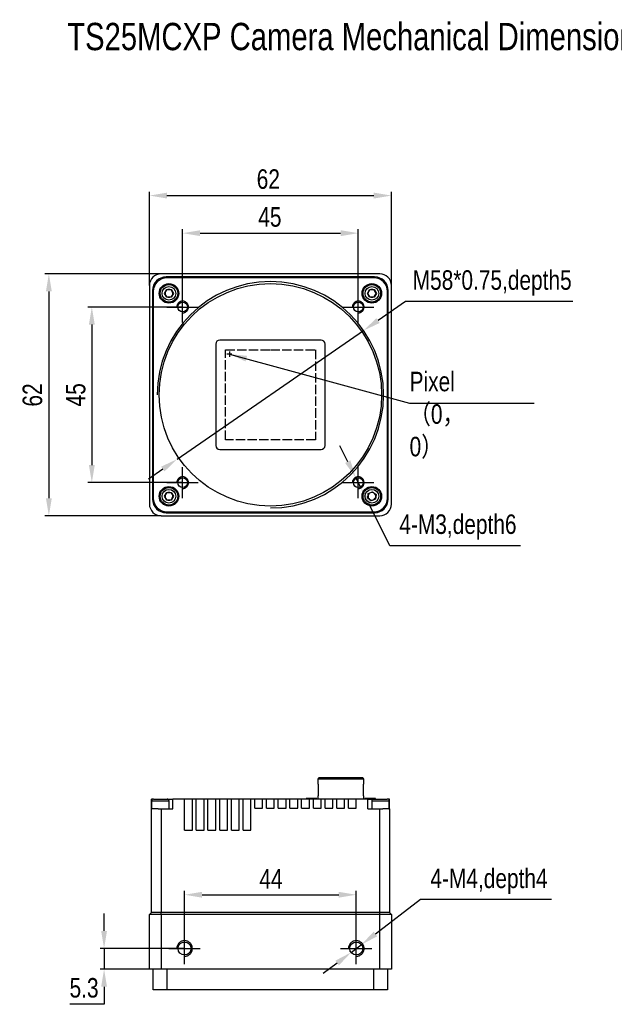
# Model space of a CAD drawing. Header units: millimetres. Extents: x 0 to 15012, y -67 to 210.
# Tile 1 of 4: x 14643 to 14796, y -42 to 210. Entities that reach past the tile are written whole.
import ezdxf

# ---------------------------------------------------------------- set-up
doc = ezdxf.new("R2010")
doc.units = ezdxf.units.MM
for name, pattern in [('ACAD_ISO02W100', [15, 12, -3]), ('CENTER', [50.8, 31.75, -6.35, 6.35, -6.35]), ('CENTER2', [28.575, 19.05, -3.175, 3.175, -3.175])]:
    doc.linetypes.add(name, pattern=pattern)
doc.layers.get('0').update_dxf_attribs({"lineweight": 15})
for name, color, linetype, lineweight in [('粗实线', 7, 'Continuous', 50), ('细实线', 3, 'Continuous', 25), ('细点画线', 1, 'CENTER2', 25), ('细虚线', 2, 'ACAD_ISO02W100', 25)]:
    doc.layers.add(name, color=color, linetype=linetype, lineweight=lineweight)
doc.styles.add('iTek', font='txt', dxfattribs={"width": 0.8, "height": 5})
doc.dimstyles.new('iTek', dxfattribs={"dimscale": 0, "dimtxt": 5, "dimasz": 4.5, "dimexe": 1, "dimexo": 0, "dimgap": 1.5, "dimtad": 1, "dimtoh": 1, "dimdsep": 46, "dimtxsty": 'iTek', "dimcen": 4, "dimclrd": 256, "dimclre": 256, "dimclrt": 256, "dimazin": 2, "dimtfac": 1, "dimtmove": 0, "dimatfit": 3, "dimfxl": 1, "dimlwd": -1, "dimlwe": -1, "dimarcsym": 0})

# ---------------------------------------------------------------- blocks, each defined once
blk = doc.blocks.new('*D135')
at = {"layer": 'Defpoints', "color": 0}
for p in [(14738.53, 164.87), (14676.53, 141.82), (14738.53, 141.82)]:
    blk.add_point(p, dxfattribs=at)
at = {"layer": '细实线'}
for p, q in [((14676.53, 141.82), (14676.53, 165.87)), ((14681.03, 164.87), (14734.03, 164.87)), ((14738.53, 141.82), (14738.53, 165.87))]:
    blk.add_line(p, q, dxfattribs=at)
for points in [[(14681.03, 165.62), (14681.03, 164.12), (14676.53, 164.87)], [(14734.03, 165.62), (14734.03, 164.12), (14738.53, 164.87)]]:
    blk.add_solid(points, dxfattribs=at)
at = {"layer": '细实线', "insert": (14706.99, 169.07), "char_height": 5, "attachment_point": 5, "style": 'iTek'}
blk.add_mtext('62', dxfattribs=at)
blk = doc.blocks.new('*D136')
at = {"layer": 'Defpoints', "color": 0}
for p in [(14679.53, 144.82), (14650.76, 82.82), (14679.53, 82.82)]:
    blk.add_point(p, dxfattribs=at)
at = {"layer": '细实线'}
for p, q in [((14679.53, 144.82), (14649.76, 144.82)), ((14650.76, 140.32), (14650.76, 87.32)), ((14679.53, 82.82), (14649.76, 82.82))]:
    blk.add_line(p, q, dxfattribs=at)
for points in [[(14650.01, 140.32), (14651.51, 140.32), (14650.76, 144.82)], [(14650.01, 87.32), (14651.51, 87.32), (14650.76, 82.82)]]:
    blk.add_solid(points, dxfattribs=at)
at = {"layer": '细实线', "insert": (14646.57, 113.78), "char_height": 5, "attachment_point": 5, "rotation": 90, "style": 'iTek'}
blk.add_mtext('62', dxfattribs=at)
blk = doc.blocks.new('*D137')
at = {"layer": 'Defpoints', "color": 0}
for p in [(14730.03, 155.24), (14685.03, 136.32), (14730.03, 136.32)]:
    blk.add_point(p, dxfattribs=at)
at = {"layer": '细实线'}
for p, q in [((14685.03, 136.32), (14685.03, 156.24)), ((14689.53, 155.24), (14725.53, 155.24)), ((14730.03, 136.32), (14730.03, 156.24))]:
    blk.add_line(p, q, dxfattribs=at)
for points in [[(14689.53, 155.99), (14689.53, 154.49), (14685.03, 155.24)], [(14725.53, 155.99), (14725.53, 154.49), (14730.03, 155.24)]]:
    blk.add_solid(points, dxfattribs=at)
at = {"layer": '细实线', "insert": (14707.39, 159.37), "char_height": 5, "attachment_point": 5, "style": 'iTek'}
blk.add_mtext('45', dxfattribs=at)
blk = doc.blocks.new('*D138')
at = {"layer": 'Defpoints', "color": 0}
for p in [(14685.03, 136.32), (14661.77, 91.32), (14685.03, 91.32)]:
    blk.add_point(p, dxfattribs=at)
at = {"layer": '细实线'}
for p, q in [((14685.03, 136.32), (14660.77, 136.32)), ((14661.77, 131.82), (14661.77, 95.82)), ((14685.03, 91.32), (14660.77, 91.32))]:
    blk.add_line(p, q, dxfattribs=at)
for points in [[(14661.02, 131.82), (14662.52, 131.82), (14661.77, 136.32)], [(14661.02, 95.82), (14662.52, 95.82), (14661.77, 91.32)]]:
    blk.add_solid(points, dxfattribs=at)
at = {"layer": '细实线', "insert": (14657.65, 113.82), "char_height": 5, "attachment_point": 5, "rotation": 90, "style": 'iTek'}
blk.add_mtext('45', dxfattribs=at)
blk = doc.blocks.new('*D139')
at = {"layer": 'Defpoints', "color": 0}
for p in [(14729.36, 92.66), (14730.7, 89.98)]:
    blk.add_point(p, dxfattribs=at)
at = {"layer": '细实线'}
for p, q in [((14727.35, 96.69), (14725.34, 100.72)), ((14729.36, 92.66), (14730.7, 89.98)), ((14738.1, 75.14), (14732.71, 85.95)), ((14771.57, 75.14), (14738.1, 75.14))]:
    blk.add_line(p, q, dxfattribs=at)
for points in [[(14728.02, 97.02), (14726.68, 96.35), (14729.36, 92.66)], [(14733.38, 86.28), (14732.03, 85.62), (14730.7, 89.98)]]:
    blk.add_solid(points, dxfattribs=at)
at = {"layer": '细实线', "insert": (14755.58, 79.92), "char_height": 5, "attachment_point": 5, "style": 'iTek'}
blk.add_mtext('4-M3,depth6', dxfattribs=at)
blk = doc.blocks.new('*D142')
at = {"layer": 'Defpoints', "color": 0}
for p in [(14731.4, 130.29), (14683.66, 97.35)]:
    blk.add_point(p, dxfattribs=at)
at = {"layer": '细实线'}
for p, q in [((14742.16, 137.71), (14735.1, 132.84)), ((14785.06, 137.71), (14742.16, 137.71)), ((14683.66, 97.35), (14731.4, 130.29)), ((14679.95, 94.8), (14676.25, 92.24))]:
    blk.add_line(p, q, dxfattribs=at)
for points in [[(14734.68, 133.46), (14735.53, 132.23), (14731.4, 130.29)], [(14679.53, 95.41), (14680.38, 94.18), (14683.66, 97.35)]]:
    blk.add_solid(points, dxfattribs=at)
at = {"layer": '细实线', "insert": (14764.36, 142.48), "char_height": 5, "attachment_point": 5, "style": 'iTek'}
blk.add_mtext('M58*0.75,depth5', dxfattribs=at)
blk = doc.blocks.new('*D159')
at = {"layer": 'Defpoints', "color": 0}
for p in [(14685.53, -28.05), (14664.91, -33.35), (14679.53, -33.35)]:
    blk.add_point(p, dxfattribs=at)
at = {"layer": '细实线'}
for p, q in [((14664.91, -23.55), (14664.91, -19.05)), ((14685.53, -28.05), (14663.91, -28.05)), ((14664.91, -28.05), (14664.91, -33.35)), ((14679.53, -33.35), (14663.91, -33.35)), ((14664.91, -37.85), (14664.91, -42.35)), ((14664.91, -42.35), (14656.14, -42.35))]:
    blk.add_line(p, q, dxfattribs=at)
for points in [[(14664.16, -23.55), (14665.66, -23.55), (14664.91, -28.05)], [(14664.16, -37.85), (14665.66, -37.85), (14664.91, -33.35)]]:
    blk.add_solid(points, dxfattribs=at)
at = {"layer": '细实线', "insert": (14659.78, -38.16), "char_height": 5, "attachment_point": 5, "style": 'iTek'}
blk.add_mtext('5.3', dxfattribs=at)
blk = doc.blocks.new('*D160')
at = {"layer": 'Defpoints', "color": 0}
for p in [(14729.53, -14.28), (14685.53, -28.05), (14729.53, -28.05)]:
    blk.add_point(p, dxfattribs=at)
at = {"layer": '细实线'}
for p, q in [((14685.53, -28.05), (14685.53, -13.28)), ((14690.03, -14.28), (14725.03, -14.28)), ((14729.53, -28.05), (14729.53, -13.28))]:
    blk.add_line(p, q, dxfattribs=at)
for points in [[(14690.03, -13.53), (14690.03, -15.03), (14685.53, -14.28)], [(14725.03, -13.53), (14725.03, -15.03), (14729.53, -14.28)]]:
    blk.add_solid(points, dxfattribs=at)
at = {"layer": '细实线', "insert": (14707.67, -10.2), "char_height": 5, "attachment_point": 5, "style": 'iTek'}
blk.add_mtext('44', dxfattribs=at)
blk = doc.blocks.new('*D161')
at = {"layer": 'Defpoints', "color": 0, "linetype": 'CENTER'}
for p in [(14730.84, -27.06), (14728.21, -29.05)]:
    blk.add_point(p, dxfattribs=at)
at = {"layer": '细实线'}
for p, q in [((14746.03, -15.54), (14734.43, -24.34)), ((14779.55, -15.54), (14746.03, -15.54)), ((14728.21, -29.05), (14730.84, -27.06)), ((14724.63, -31.77), (14721.04, -34.49))]:
    blk.add_line(p, q, dxfattribs=at)
at = {"layer": '细实线', "linetype": 'CENTER'}
for points in [[(14733.98, -23.74), (14734.88, -24.94), (14730.84, -27.06)], [(14724.18, -31.17), (14725.08, -32.37), (14728.21, -29.05)]]:
    blk.add_solid(points, dxfattribs=at)
at = {"layer": '细实线', "linetype": 'CENTER', "insert": (14763.54, -10.83), "char_height": 5, "attachment_point": 5, "style": 'iTek'}
blk.add_mtext('4-M4,depth4', dxfattribs=at)

msp = doc.modelspace()

# ---------------------------------------------------------------- linework, layer by layer
at = {"linetype": 'Continuous', "lineweight": 30}
for centre in [(14685.529, -28.054), (14729.529, -28.054)]:
    msp.add_circle(centre, 1.65, dxfattribs=at)
at = {"color": 7, "linetype": 'Continuous', "lineweight": 30}
for centre in [(14685.529, -28.054), (14685.529, -28.054), (14685.529, -28.054), (14685.529, -28.054), (14729.529, -28.054), (14729.529, -28.054), (14729.529, -28.054), (14729.529, -28.054)]:
    msp.add_circle(centre, 1.65, dxfattribs=at)
at = {"layer": '粗实线', "lineweight": 30}
for p, q in [((14735.529, 144.82), (14679.529, 144.82)), ((14734.229, 144.02), (14680.829, 144.02)), ((14734.029, 143.82), (14681.029, 143.82)), ((14676.529, 141.82), (14676.529, 85.82)), ((14738.529, 85.82), (14738.529, 141.82)), ((14677.329, 140.52), (14677.329, 87.12)), ((14677.529, 140.32), (14677.529, 87.32)), ((14680.374, 139.82), (14680.952, 140.82)), ((14680.952, 138.82), (14680.374, 139.82)), ((14680.952, 140.82), (14682.106, 140.82)), ((14682.106, 138.82), (14680.952, 138.82)), ((14682.106, 140.82), (14682.684, 139.82)), ((14682.684, 139.82), (14682.106, 138.82)), ((14732.374, 139.82), (14732.952, 140.82)), ((14732.952, 138.82), (14732.374, 139.82)), ((14732.952, 140.82), (14734.106, 140.82)), ((14734.106, 138.82), (14732.952, 138.82)), ((14734.106, 140.82), (14734.684, 139.82)), ((14734.684, 139.82), (14734.106, 138.82)), ((14737.529, 87.32), (14737.529, 140.32)), ((14737.729, 87.12), (14737.729, 140.52)), ((14693.529, 126.82), (14693.529, 100.82)), ((14720.529, 127.82), (14694.529, 127.82)), ((14721.529, 100.82), (14721.529, 126.82)), ((14694.529, 99.82), (14720.529, 99.82)), ((14680.374, 87.82), (14680.952, 88.82)), ((14680.952, 88.82), (14682.106, 88.82)), ((14682.106, 88.82), (14682.684, 87.82)), ((14732.462, 87.377), (14732.613, 88.522)), ((14732.613, 88.522), (14733.679, 88.965)), ((14733.679, 88.965), (14734.596, 88.262)), ((14680.952, 86.82), (14680.374, 87.82)), ((14682.106, 86.82), (14680.952, 86.82)), ((14682.684, 87.82), (14682.106, 86.82)), ((14733.379, 86.675), (14732.462, 87.377)), ((14734.445, 87.117), (14733.379, 86.675)), ((14734.596, 88.262), (14734.445, 87.117)), ((14680.829, 83.62), (14734.229, 83.62)), ((14681.029, 83.82), (14734.029, 83.82)), ((14679.529, 82.82), (14735.529, 82.82)), ((14719.669, 15.336), (14719.669, 14.036)), ((14731.469, 15.336), (14719.669, 15.336)), ((14731.469, 14.036), (14731.469, 15.336)), ((14719.669, 14.036), (14719.754, 14.036)), ((14719.754, 14.036), (14719.754, 11.036)), ((14731.384, 11.036), (14731.384, 14.036)), ((14731.384, 14.036), (14731.469, 14.036)), ((14677.029, 7.736), (14677.029, 10.236)), ((14677.579, 10.236), (14677.029, 10.236)), ((14677.579, 10.236), (14681.079, 10.236)), ((14681.079, 10.236), (14682.529, 10.236)), ((14682.529, 7.736), (14682.529, 10.236)), ((14685.529, 10.236), (14682.529, 10.236)), ((14685.529, 2.236), (14685.529, 10.236)), ((14687.529, 10.236), (14685.529, 10.236)), ((14687.529, 2.236), (14687.529, 10.236)), ((14688.529, 10.236), (14687.529, 10.236)), ((14688.529, 2.236), (14688.529, 10.236)), ((14690.529, 10.236), (14688.529, 10.236)), ((14690.529, 2.236), (14690.529, 10.236)), ((14691.529, 10.236), (14690.529, 10.236)), ((14691.529, 2.236), (14691.529, 10.236)), ((14693.529, 10.236), (14691.529, 10.236)), ((14693.529, 2.236), (14693.529, 10.236)), ((14694.529, 10.236), (14693.529, 10.236)), ((14694.529, 2.236), (14694.529, 10.236)), ((14696.529, 10.236), (14694.529, 10.236)), ((14696.529, 2.236), (14696.529, 10.236)), ((14697.529, 10.236), (14696.529, 10.236)), ((14697.529, 2.236), (14697.529, 10.236)), ((14699.529, 10.236), (14697.529, 10.236)), ((14699.529, 2.236), (14699.529, 10.236)), ((14700.529, 10.236), (14699.529, 10.236)), ((14700.529, 2.236), (14700.529, 10.236)), ((14702.529, 10.236), (14700.529, 10.236)), ((14702.529, 2.236), (14702.529, 10.236)), ((14703.529, 10.236), (14702.529, 10.236)), ((14703.529, 7.936), (14703.529, 10.236)), ((14705.529, 10.236), (14703.529, 10.236)), ((14705.529, 7.936), (14705.529, 10.236)), ((14706.529, 10.236), (14705.529, 10.236)), ((14706.529, 7.936), (14706.529, 10.236)), ((14708.529, 10.236), (14706.529, 10.236)), ((14708.529, 7.936), (14708.529, 10.236)), ((14709.529, 10.236), (14708.529, 10.236)), ((14709.529, 7.936), (14709.529, 10.236)), ((14711.529, 10.236), (14709.529, 10.236)), ((14711.529, 7.936), (14711.529, 10.236)), ((14712.529, 10.236), (14711.529, 10.236)), ((14712.529, 7.936), (14712.529, 10.236)), ((14714.529, 10.236), (14712.529, 10.236)), ((14714.529, 7.936), (14714.529, 10.236)), ((14715.529, 10.236), (14714.529, 10.236)), ((14715.529, 7.936), (14715.529, 10.236)), ((14717.529, 10.236), (14715.529, 10.236)), ((14716.719, 10.386), (14716.719, 10.236)), ((14719.419, 10.386), (14716.719, 10.386)), ((14717.529, 7.936), (14717.529, 10.236)), ((14718.529, 10.236), (14717.529, 10.236)), ((14718.529, 7.936), (14718.529, 10.236)), ((14720.529, 10.236), (14718.529, 10.236)), ((14719.419, 10.236), (14719.419, 10.386)), ((14719.669, 11.036), (14719.669, 10.236)), ((14719.754, 11.036), (14719.669, 11.036)), ((14720.529, 7.936), (14720.529, 10.236)), ((14721.529, 10.236), (14720.529, 10.236)), ((14721.529, 7.936), (14721.529, 10.236)), ((14723.529, 10.236), (14721.529, 10.236)), ((14723.529, 7.936), (14723.529, 10.236)), ((14724.529, 10.236), (14723.529, 10.236)), ((14724.529, 7.936), (14724.529, 10.236)), ((14726.529, 10.236), (14724.529, 10.236)), ((14726.529, 7.936), (14726.529, 10.236)), ((14727.529, 10.236), (14726.529, 10.236)), ((14727.529, 7.936), (14727.529, 10.236)), ((14729.529, 10.236), (14727.529, 10.236)), ((14729.529, 7.936), (14729.529, 10.236)), ((14732.529, 10.236), (14729.529, 10.236)), ((14731.469, 11.036), (14731.384, 11.036)), ((14731.469, 10.236), (14731.469, 11.036)), ((14731.719, 10.386), (14731.719, 10.236)), ((14734.419, 10.386), (14731.719, 10.386)), ((14732.529, 7.736), (14732.529, 10.236)), ((14732.529, 10.236), (14733.979, 10.236)), ((14733.979, 10.236), (14737.479, 10.236)), ((14734.419, 10.236), (14734.419, 10.386)), ((14738.029, 10.236), (14737.479, 10.236)), ((14738.029, 7.736), (14738.029, 10.236)), ((14677.029, -18.854), (14677.029, 7.736)), ((14677.029, 7.736), (14677.161, 7.736)), ((14677.079, 9.736), (14677.079, 7.736)), ((14681.579, 9.736), (14677.079, 9.736)), ((14678.729, 7.736), (14677.161, 7.736)), ((14678.729, 7.736), (14679.529, 7.736)), ((14679.529, 7.736), (14679.529, -18.854)), ((14679.529, 7.736), (14682.529, 7.736)), ((14681.579, 7.736), (14681.579, 9.736)), ((14703.529, 7.936), (14705.529, 7.936)), ((14706.529, 7.936), (14708.529, 7.936)), ((14709.529, 7.936), (14711.529, 7.936)), ((14712.529, 7.936), (14714.529, 7.936)), ((14715.529, 7.936), (14717.529, 7.936)), ((14718.529, 7.936), (14720.529, 7.936)), ((14721.529, 7.936), (14723.529, 7.936)), ((14724.529, 7.936), (14726.529, 7.936)), ((14727.529, 7.936), (14729.529, 7.936)), ((14732.529, 7.736), (14735.529, 7.736)), ((14733.479, 9.736), (14733.479, 7.736)), ((14737.979, 9.736), (14733.479, 9.736)), ((14735.529, -18.854), (14735.529, 7.736)), ((14735.529, 7.736), (14736.329, 7.736)), ((14737.897, 7.736), (14736.329, 7.736)), ((14737.897, 7.736), (14738.029, 7.736)), ((14737.979, 7.736), (14737.979, 9.736)), ((14738.029, 7.736), (14738.029, -18.854)), ((14685.529, 2.236), (14687.529, 2.236)), ((14688.529, 2.236), (14690.529, 2.236)), ((14691.529, 2.236), (14693.529, 2.236)), ((14694.529, 2.236), (14696.529, 2.236)), ((14697.529, 2.236), (14699.529, 2.236)), ((14700.529, 2.236), (14702.529, 2.236)), ((14677.029, -18.854), (14676.529, -19.354)), ((14679.529, -19.354), (14676.529, -19.354)), ((14676.529, -33.354), (14676.529, -19.354)), ((14679.529, -18.854), (14677.029, -18.854)), ((14735.529, -18.854), (14679.529, -18.854)), ((14679.529, -19.354), (14679.529, -18.854)), ((14735.529, -19.354), (14679.529, -19.354)), ((14679.529, -19.354), (14679.529, -33.354)), ((14738.029, -18.854), (14735.529, -18.854)), ((14735.529, -19.354), (14735.529, -18.854)), ((14735.529, -33.354), (14735.529, -19.354)), ((14738.529, -19.354), (14735.529, -19.354)), ((14738.529, -19.354), (14738.029, -18.854)), ((14738.529, -19.354), (14738.529, -33.354)), ((14679.529, -33.354), (14676.529, -33.354)), ((14677.529, -38.624), (14677.529, -33.354)), ((14735.529, -33.354), (14679.529, -33.354)), ((14681.029, -33.354), (14681.029, -38.624)), ((14734.029, -38.624), (14734.029, -33.354)), ((14738.529, -33.354), (14735.529, -33.354)), ((14737.529, -33.354), (14737.529, -38.624)), ((14681.029, -38.624), (14677.529, -38.624)), ((14734.029, -38.624), (14681.029, -38.624)), ((14737.529, -38.624), (14734.029, -38.624))]:
    msp.add_line(p, q, dxfattribs=at)
for centre, radius in [((14707.529, 113.82), 28.5), ((14681.529, 139.82), 2.5), ((14681.529, 139.82), 2.25), ((14681.529, 139.82), 1.75), ((14733.529, 139.82), 2.5), ((14733.529, 139.82), 2.25), ((14733.529, 139.82), 1.75), ((14685.029, 136.32), 1.25), ((14685.029, 136.32), 1.25), ((14730.029, 136.32), 1.25), ((14730.029, 136.32), 1.25), ((14730.029, 136.32), 1.25), ((14685.029, 91.32), 1.25), ((14685.029, 91.32), 1.25), ((14685.029, 91.32), 1.25), ((14730.029, 91.32), 1.25), ((14730.029, 91.32), 1.25), ((14730.029, 91.32), 1.25), ((14681.529, 87.82), 2.5), ((14681.529, 87.82), 2.25), ((14681.529, 87.82), 1.75), ((14733.529, 87.82), 2.5), ((14733.529, 87.82), 2.25), ((14733.529, 87.82), 1.75), ((14685.529, -28.054), 1.65), ((14685.529, -28.054), 1.65), ((14729.529, -28.054), 1.65), ((14729.529, -28.054), 1.65), ((14729.529, -28.054), 1.65)]:
    msp.add_circle(centre, radius, dxfattribs=at)
for centre, radius, start, end in [((14679.529, 141.82), 3, 90, 180), ((14680.829, 140.52), 3.5, 90, 180), ((14681.029, 140.32), 3.5, 90, 180), ((14734.029, 140.32), 3.5, 0, 90), ((14734.229, 140.52), 3.5, 0, 90), ((14735.529, 141.82), 3, 0, 90), ((14681.529, 139.82), 1, 150, 210), ((14681.529, 139.82), 1, 90, 150), ((14681.529, 139.82), 1, 210, 270), ((14681.529, 139.82), 1, 30, 90), ((14681.529, 139.82), 1, 270, 330), ((14681.529, 139.82), 1, 330, 30), ((14733.529, 139.82), 1, 150, 210), ((14733.529, 139.82), 1, 90, 150), ((14733.529, 139.82), 1, 210, 270), ((14733.529, 139.82), 1, 30, 90), ((14733.529, 139.82), 1, 270, 330), ((14733.529, 139.82), 1, 330, 30), ((14694.529, 126.82), 1, 90, 180), ((14720.529, 126.82), 1, 0, 90), ((14694.529, 100.82), 1, 180, 270), ((14720.529, 100.82), 1, 270, 0), ((14681.529, 87.82), 1, 150, 210), ((14681.529, 87.82), 1, 90, 150), ((14681.529, 87.82), 1, 30, 90), ((14681.529, 87.82), 1, 330, 30), ((14733.529, 87.82), 1, 112.52267, 172.52267), ((14733.529, 87.82), 1, 52.52267, 112.52267), ((14733.529, 87.82), 1, 352.52267, 52.52267), ((14679.529, 85.82), 3, 180, 270), ((14680.829, 87.12), 3.5, 180, 270), ((14681.029, 87.32), 3.5, 180, 270), ((14681.529, 87.82), 1, 210, 270), ((14681.529, 87.82), 1, 270, 330), ((14733.529, 87.82), 1, 172.52267, 232.52267), ((14733.529, 87.82), 1, 232.52267, 292.52267), ((14733.529, 87.82), 1, 292.52267, 352.52267), ((14734.029, 87.32), 3.5, 270, 0), ((14734.229, 87.12), 3.5, 270, 0), ((14735.529, 85.82), 3, 270, 0), ((14719.969, 15.336), 0.3, 90, 180), ((14731.169, 15.336), 0.3, 0, 90), ((14677.579, 9.736), 0.5, 90, 180), ((14681.079, 9.736), 0.5, 0, 90), ((14733.979, 9.736), 0.5, 90, 180), ((14737.479, 9.736), 0.5, 0, 90)]:
    msp.add_arc(centre, radius, start, end, dxfattribs=at)
msp.add_open_spline([(14731.169, 15.636), (14731.151, 15.636), (14731.113, 15.636), (14730.802, 15.636), (14730.285, 15.636), (14729.557, 15.636), (14728.808, 15.636), (14728.149, 15.636), (14727.476, 15.636), (14726.614, 15.636), (14725.569, 15.636), (14724.524, 15.636), (14723.48, 15.636), (14722.477, 15.636), (14721.581, 15.636), (14720.973, 15.636), (14720.588, 15.636), (14720.283, 15.636), (14720.024, 15.636), (14719.987, 15.636), (14719.969, 15.636)], degree=3, knots=[0, 0, 0, 0, 0.0582484, 0.1199859, 0.18429, 0.2499587, 0.3156274, 0.3478058, 0.3800141, 0.4417516, 0.5, 0.5582483, 0.6199858, 0.68429, 0.7499587, 0.8156274, 0.8478058, 0.8800141, 0.9417516, 1, 1, 1, 1], dxfattribs=at)
at = {"layer": '细实线', "color": 1, "linetype": 'CENTER'}
for p, q in [((14696.362, 124.31), (14697.674, 124.31)), ((14697.018, 124.944), (14697.018, 123.589))]:
    msp.add_line(p, q, dxfattribs=at)
at = {"layer": '细实线'}
msp.add_arc((14707.529, 113.82), 29, 270, 180, dxfattribs=at)
at = {"layer": '细实线', "linetype": 'CENTER'}
for centre, radius in [((14685.029, 136.32), 1.5), ((14730.029, 136.32), 1.5), ((14685.029, 91.32), 1.5), ((14730.029, 91.32), 1.5), ((14685.529, -28.054), 2), ((14729.529, -28.054), 2)]:
    msp.add_arc(centre, radius, 270, 180, dxfattribs=at)
at = {"layer": '细点画线', "linetype": 'CENTER', "ltscale": 0.1}
for p, q in [((14685.029, 132.32), (14685.029, 140.32)), ((14730.029, 132.32), (14730.029, 140.32)), ((14685.029, 87.32), (14685.029, 95.32)), ((14730.029, 87.32), (14730.029, 95.32))]:
    msp.add_line(p, q, dxfattribs=at)
at = {"layer": '细点画线'}
for p, q in [((14685.029, 132.32), (14685.029, 140.32)), ((14730.029, 132.32), (14730.029, 140.32)), ((14681.029, 136.32), (14689.029, 136.32)), ((14726.029, 136.32), (14734.029, 136.32)), ((14685.029, 87.32), (14685.029, 95.32)), ((14730.029, 87.32), (14730.029, 95.32)), ((14681.029, 91.32), (14689.029, 91.32)), ((14726.029, 91.32), (14734.029, 91.32)), ((14685.529, -32.054), (14685.529, -24.054)), ((14729.529, -32.054), (14729.529, -24.054)), ((14681.529, -28.054), (14689.529, -28.054)), ((14725.529, -28.054), (14733.529, -28.054))]:
    msp.add_line(p, q, dxfattribs=at)
at = {"layer": '细虚线', "ltscale": 0.2}
for p, q in [((14695.991, 102.282), (14695.991, 125.358)), ((14695.991, 125.358), (14707.529, 125.358)), ((14707.529, 125.358), (14719.067, 125.358)), ((14719.067, 125.358), (14719.067, 102.282)), ((14719.067, 102.282), (14695.991, 102.282))]:
    msp.add_line(p, q, dxfattribs=at)

# ---------------------------------------------------------------- texts
at = {"layer": '细实线', "color": 1, "linetype": 'CENTER', "insert": (14655.472, 209.13), "char_height": 7, "width": 245.97301, "attachment_point": 1, "style": 'iTek'}
msp.add_mtext('{\\C0;TS25MCXP Camera Mechanical Dimensions(in mm)}', dxfattribs=at)
at = {"layer": '细实线', "color": 1, "linetype": 'CENTER', "lineweight": 30, "insert": (14743.194, 119.726), "char_height": 5, "width": 15.87985, "attachment_point": 1, "style": 'iTek'}
msp.add_mtext('Pixel{\\fSimSun|b0|i0|c134|p2;（}0{\\fSimSun|b0|i0|c134|p2;，}0{\\fSimSun|b0|i0|c134|p2;）}', dxfattribs=at)

# ---------------------------------------------------------------- dimensions: what is measured, and where the dimension line sits
at = {"layer": '细实线'}
for base, p1, p2, picture, middle in [((14738.529, 164.871), (14676.529, 141.82), (14738.529, 141.82), '*D135', (14706.994, 164.871)), ((14730.029, 155.242), (14685.029, 136.32), (14730.029, 136.32), '*D137', (14707.387, 155.242)), ((14729.529, -14.282), (14685.529, -28.054), (14729.529, -28.054), '*D160', (14707.672, -14.282))]:
    dim = msp.add_linear_dim(base=base, p1=p1, p2=p2, dimstyle='iTek', override={"dimscale": 1}, dxfattribs=at)
    dim.commit()
    dim.dimension.update_dxf_attribs({"geometry": picture, "text_midpoint": middle, "dimtype": 160})
for base, p1, p2, picture, middle in [((14650.764, 82.82), (14679.529, 144.82), (14679.529, 82.82), '*D136', (14650.764, 113.78)), ((14661.775, 91.32), (14685.029, 136.32), (14685.029, 91.32), '*D138', (14661.775, 113.82))]:
    dim = msp.add_linear_dim(base=base, p1=p1, p2=p2, angle=90, dimstyle='iTek', override={"dimscale": 1}, dxfattribs=at)
    dim.commit()
    dim.dimension.update_dxf_attribs({"geometry": picture, "text_midpoint": middle, "dimtype": 160})
for p1, p2, text, picture, middle in [((14683.659, 97.351), (14731.399, 130.288), 'M58*0.75,depth5', '*D142', (14764.357, 137.709)), ((14729.36, 92.662), (14730.698, 89.977), '4-M3,depth6', '*D139', (14755.584, 75.138))]:
    dim = msp.add_diameter_dim_2p(p1=p1, p2=p2, text=text, dimstyle='iTek', override={"dimscale": 1}, dxfattribs=at)
    dim.commit()
    dim.dimension.update_dxf_attribs({"geometry": picture, "text_midpoint": middle, "dimtype": 163})
at = {"layer": '细实线', "color": 1, "linetype": 'CENTER'}
dim = msp.add_diameter_dim_2p(p1=(14728.214, -29.051), p2=(14730.844, -27.057), text='4-M4,depth4', dimstyle='iTek', override={"dimscale": 1, "dimtxt": 5}, dxfattribs=at)
dim.commit()
dim.dimension.update_dxf_attribs({"geometry": '*D161', "text_midpoint": (14763.543, -15.539), "dimtype": 163})
at = {"layer": '细实线'}
dim = msp.add_linear_dim(base=(14664.912, -33.354), p1=(14685.529, -28.054), p2=(14679.529, -33.354), angle=90, dimstyle='iTek', override={"dimscale": 1}, dxfattribs=at)
dim.commit()
dim.dimension.update_dxf_attribs({"geometry": '*D159', "text_midpoint": (14659.777, -38.164)})

# ---------------------------------------------------------------- leaders
at = {"layer": '细实线', "color": 1}
msp.add_leader([(14697.018, 124.267), (14743.166, 111.7), (14775.092, 111.7)], dimstyle='iTek', override={"dimscale": 1, "dimtad": 0}, dxfattribs=at)

doc.saveas('drawing.dxf')
